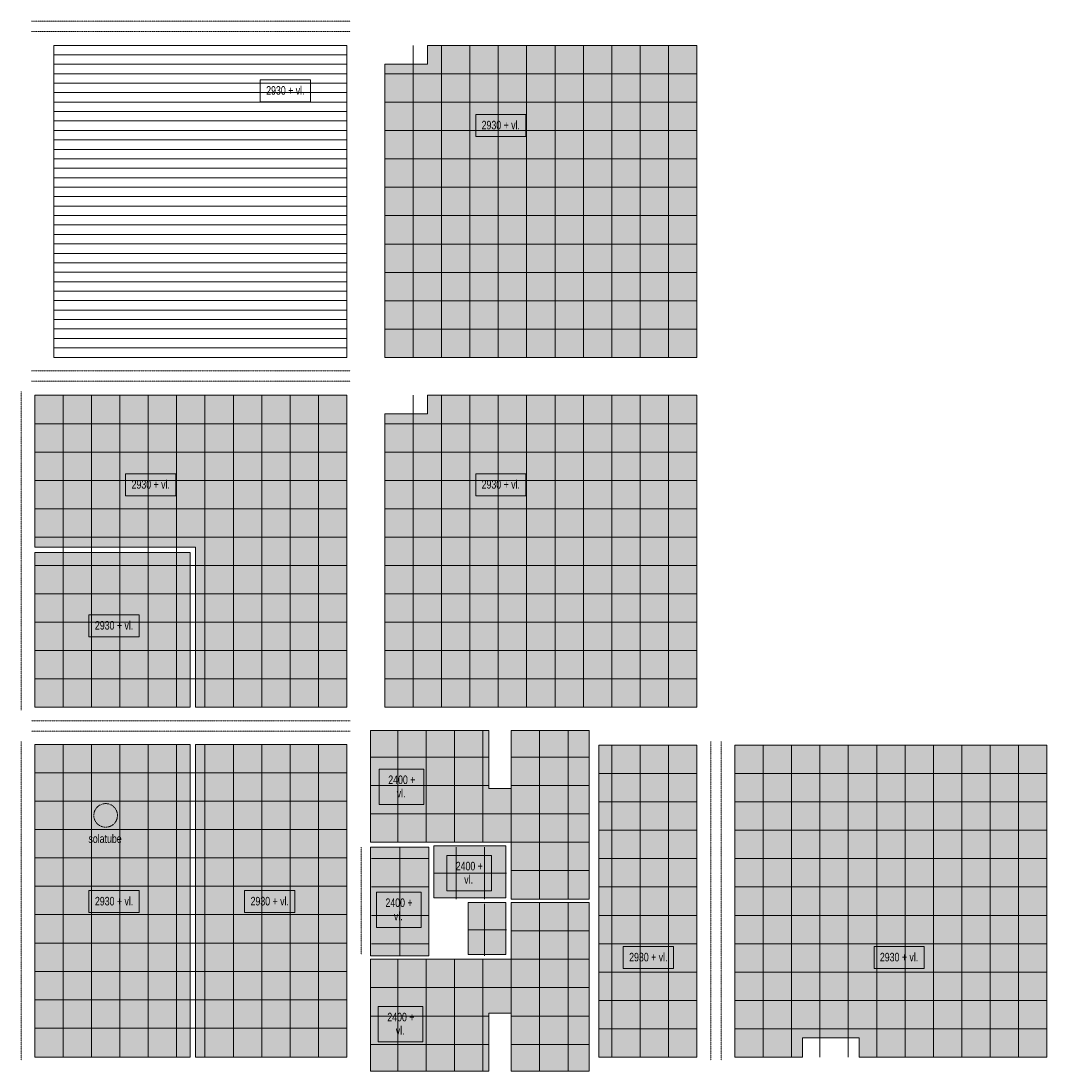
# Model space of a CAD drawing. Header units: millimetres. Extents: x 73705 to 433105, y 109410 to 279410.
# Tile 71 of 90: x 370591 to 392280, y 149665 to 171875. Entities that reach past the tile are written whole.
import ezdxf

# ---------------------------------------------------------------- set-up
doc = ezdxf.new("R2010")
doc.units = ezdxf.units.MM
doc.linetypes.add('Overhead', pattern=[2.5, 1.5, -1])
for name, color, linetype, lineweight in [('A-DETL', 90, 'Continuous', 9), ('A-DETL-GENF', 92, 'Continuous', 9), ('A-DETL-THIN', 151, 'Continuous', 9), ('A-FLOR-OVHD', 1, 'Overhead', 9), ('G-ANNO-TEXT', 231, 'Continuous', 9)]:
    doc.layers.add(name, color=color, linetype=linetype, lineweight=lineweight)
doc.styles.add('Arial Narrow', font='ARIALN.TTF', dxfattribs={"width": 0.9, "height": 180})
doc.styles.add('Arial Narrow_B', font='ARIALN.TTF', dxfattribs={"width": 0.9, "height": 180})

msp = doc.modelspace()

# ---------------------------------------------------------------- hatches: boundary and pattern name
at = {"layer": 'A-DETL-GENF'}
h = msp.add_hatch(dxfattribs=at)
h.set_pattern_fill('FP_1', color=27, style=0, pattern_type=2)
h.set_pattern_definition([(0, (352990.5, -123639.95), (0, 200), [])])
h.paths.add_polyline_path([(374281.6, 164757.5), (377480.4, 164757.5), (377480.4, 171357.5), (371287.9, 171357.5), (371287.9, 164757.5)])
for points in [[(379181.1, 164757.5), (384880.4, 164757.5), (384880.4, 171357.5), (379181.1, 171357.5), (379181.1, 170964.1), (378280.4, 170964.1), (378280.4, 164757.5)], [(377051.7, 157357.5), (377480.4, 157357.5), (377480.4, 163957.5), (370880.4, 163957.5), (370880.4, 160746), (374281.6, 160746), (374281.6, 157357.5)], [(384880.4, 157357.5), (384880.4, 163957.5), (379181.1, 163957.5), (379181.1, 163564.1), (378280.4, 163564.1), (378280.4, 157357.5), (379181.1, 157357.5)], [(374167.6, 157357.5), (374167.6, 160632), (370881.7, 160632), (370881.7, 157357.5)], [(382604.8, 153302.5), (382604.8, 156865), (380954.8, 156865), (380954.8, 155640), (380479.8, 155640), (380479.8, 156865), (377979.8, 156865), (377979.8, 154502.5), (380954.8, 154502.5), (380954.8, 153302.5)], [(374167.6, 149957.5), (374167.6, 156572.5), (370881.7, 156572.5), (370881.7, 149957.5)], [(374281.6, 149957.5), (377480.4, 149957.5), (377480.4, 156572.5), (374280.3, 156572.5), (374280.3, 149957.5)], [(384880.4, 149957.5), (384880.4, 156557.5), (382807.7, 156557.5), (382807.7, 149957.5)], [(388309.3, 149957.5), (392280.4, 149957.5), (392280.4, 156557.5), (385680.4, 156557.5), (385680.4, 149957.5), (387109.3, 149957.5), (387109.3, 150365), (388309.3, 150365)], [(378280.4, 152102.5), (379213.8, 152102.5), (379213.8, 154402.5), (377979.8, 154402.5), (377979.8, 152102.5)], [(380479.8, 153327), (380843.4, 153327), (380843.4, 154427), (379316.4, 154427), (379316.4, 153327)], [(379213.8, 149665), (380479.8, 149665), (380479.8, 150890), (380954.8, 150890), (380954.8, 149665), (382604.8, 149665), (382604.8, 153227.5), (380954.8, 153227.5), (380954.8, 152027.5), (377979.8, 152027.5), (377979.8, 149665), (379181.1, 149665)], [(380043.4, 152127), (380843.4, 152127), (380843.4, 153227), (380043.4, 153227)]]:
    msp.add_hatch(color=10, dxfattribs=at).paths.add_polyline_path(points)

# ---------------------------------------------------------------- linework, layer by layer
at = {"layer": 'A-DETL'}
for p, q in [((378880.4, 171357.5), (378880.4, 164757.5)), ((379480.4, 171357.5), (379480.4, 164757.5)), ((380080.4, 171357.5), (380080.4, 164757.5)), ((380680.4, 171357.5), (380680.4, 164757.5)), ((381280.4, 171357.5), (381280.4, 164757.5)), ((381880.4, 171357.5), (381880.4, 164757.5)), ((382480.4, 171357.5), (382480.4, 164757.5)), ((383080.4, 171357.5), (383080.4, 164757.5)), ((383680.4, 171357.5), (383680.4, 164757.5)), ((384280.4, 171357.5), (384280.4, 164757.5)), ((378280.4, 170757.5), (384880.4, 170757.5)), ((378280.4, 170157.5), (384880.4, 170157.5)), ((378280.4, 169557.5), (384880.4, 169557.5)), ((378280.4, 168957.5), (384880.4, 168957.5)), ((378280.4, 168357.5), (384880.4, 168357.5)), ((378280.4, 167757.5), (384880.4, 167757.5)), ((378280.4, 167157.5), (384880.4, 167157.5)), ((378280.4, 166557.5), (384880.4, 166557.5)), ((378280.4, 165957.5), (384880.4, 165957.5)), ((378280.4, 165357.5), (384880.4, 165357.5)), ((371480.4, 163957.5), (371480.4, 157357.5)), ((372080.4, 163957.5), (372080.4, 157357.5)), ((372680.4, 163957.5), (372680.4, 157357.5)), ((373280.4, 163957.5), (373280.4, 157357.5)), ((373880.4, 163957.5), (373880.4, 157357.5)), ((374480.4, 163957.5), (374480.4, 157357.5)), ((375080.4, 163957.5), (375080.4, 157357.5)), ((375680.4, 163957.5), (375680.4, 157357.5)), ((376280.4, 163957.5), (376280.4, 157357.5)), ((376880.4, 163957.5), (376880.4, 157357.5)), ((378880.4, 163957.5), (378880.4, 157357.5)), ((379480.4, 163957.5), (379480.4, 157357.5)), ((380080.4, 163957.5), (380080.4, 157357.5)), ((380680.4, 163957.5), (380680.4, 157357.5)), ((381280.4, 163957.5), (381280.4, 157357.5)), ((381880.4, 163957.5), (381880.4, 157357.5)), ((382480.4, 163957.5), (382480.4, 157357.5)), ((383080.4, 163957.5), (383080.4, 157357.5)), ((383680.4, 163957.5), (383680.4, 157357.5)), ((384280.4, 163957.5), (384280.4, 157357.5)), ((370880.4, 163357.5), (377480.4, 163357.5)), ((378280.4, 163357.5), (384880.4, 163357.5)), ((370880.4, 162757.5), (377480.4, 162757.5)), ((378280.4, 162757.5), (384880.4, 162757.5)), ((370880.4, 162157.5), (377480.4, 162157.5)), ((378280.4, 162157.5), (384880.4, 162157.5)), ((370880.4, 161557.5), (377480.4, 161557.5)), ((378280.4, 161557.5), (384880.4, 161557.5)), ((370880.4, 160957.5), (377480.4, 160957.5)), ((378280.4, 160957.5), (384880.4, 160957.5)), ((374167.6, 160632), (370881.7, 160632)), ((370881.7, 160632), (370881.7, 157357.5)), ((374167.6, 157357.5), (374167.6, 160632)), ((370880.4, 160357.5), (377480.4, 160357.5)), ((378280.4, 160357.5), (384880.4, 160357.5)), ((370880.4, 159757.5), (377480.4, 159757.5)), ((378280.4, 159757.5), (384880.4, 159757.5)), ((370880.4, 159157.5), (377480.4, 159157.5)), ((378280.4, 159157.5), (384880.4, 159157.5)), ((370880.4, 158557.5), (377480.4, 158557.5)), ((378280.4, 158557.5), (384880.4, 158557.5)), ((370880.4, 157957.5), (377480.4, 157957.5)), ((378280.4, 157957.5), (384880.4, 157957.5)), ((370881.7, 157357.5), (374167.6, 157357.5)), ((380479.8, 156865), (377979.8, 156865)), ((377979.8, 156865), (377979.8, 154502.5)), ((378554.8, 156860), (378554.8, 154503)), ((379154.8, 156860), (379154.8, 154503)), ((379754.8, 156860), (379754.8, 154503)), ((380354.8, 156860), (380354.8, 154503)), ((380479.8, 155640), (380479.8, 156865)), ((380954.8, 156865), (380954.8, 155640)), ((382604.8, 156865), (380954.8, 156865)), ((381554.8, 156860), (381554.8, 153315)), ((382154.8, 156860), (382154.8, 153315)), ((382604.8, 153302.5), (382604.8, 156865)), ((374167.6, 156572.5), (370881.7, 156572.5)), ((370881.7, 156572.5), (370881.7, 149957.5)), ((371480.4, 156572.5), (371480.4, 149972.5)), ((372080.4, 156572.5), (372080.4, 149972.5)), ((372680.4, 156572.5), (372680.4, 149972.5)), ((373280.4, 156572.5), (373280.4, 149972.5)), ((373880.4, 156572.5), (373880.4, 149972.5)), ((374167.6, 149957.5), (374167.6, 156572.5)), ((374480.4, 156572.5), (374480.4, 149972.5)), ((375080.4, 156572.5), (375080.4, 149972.5)), ((375680.4, 156572.5), (375680.4, 149972.5)), ((376280.4, 156572.5), (376280.4, 149972.5)), ((376880.4, 156572.5), (376880.4, 149972.5)), ((383080.4, 156557.5), (383080.4, 149957.5)), ((383680.4, 156557.5), (383680.4, 149957.5)), ((384280.4, 156557.5), (384280.4, 149957.5)), ((386280.4, 156557.5), (386280.4, 149957.5)), ((386880.4, 156557.5), (386880.4, 149957.5)), ((387480.4, 156557.5), (387480.4, 149957.5)), ((388080.4, 156557.5), (388080.4, 149957.5)), ((388680.4, 156557.5), (388680.4, 149957.5)), ((389280.4, 156557.5), (389280.4, 149957.5)), ((389880.4, 156557.5), (389880.4, 149957.5)), ((390480.4, 156557.5), (390480.4, 149957.5)), ((391080.4, 156557.5), (391080.4, 149957.5)), ((391680.4, 156557.5), (391680.4, 149957.5)), ((377986.1, 156303), (380479.8, 156303)), ((380954.8, 156303), (382604.8, 156303)), ((370880.4, 155972.5), (377480.4, 155972.5)), ((384880.4, 155957.5), (382804.8, 155957.5)), ((385680.4, 155957.5), (392280.4, 155957.5)), ((377986.1, 155703), (380479.8, 155703)), ((380954.8, 155703), (382604.8, 155703)), ((380954.8, 155640), (380479.8, 155640)), ((380954.8, 155665), (380954.8, 154503)), ((370880.4, 155372.5), (377480.4, 155372.5)), ((384880.4, 155357.5), (382804.8, 155357.5)), ((385680.4, 155357.5), (392280.4, 155357.5)), ((377986.1, 155103), (382604.8, 155103)), ((370880.4, 154772.5), (377480.4, 154772.5)), ((384880.4, 154757.5), (382804.8, 154757.5)), ((385680.4, 154757.5), (392280.4, 154757.5)), ((377979.8, 154502.5), (380954.8, 154502.5)), ((378597.4, 154403), (378597.4, 152103)), ((379316.4, 154427), (379316.4, 153327)), ((380843.4, 154427), (379316.4, 154427)), ((379791.3, 154403), (379791.3, 153303)), ((380391.3, 154403), (380391.3, 153303)), ((380843.4, 153327), (380843.4, 154427)), ((380954.8, 154503), (382604.8, 154503)), ((380954.8, 154502.5), (380954.8, 153302.5)), ((370880.4, 154172.5), (377480.4, 154172.5)), ((377997.4, 154157.5), (379213.8, 154157.5)), ((384880.4, 154157.5), (382804.8, 154157.5)), ((385680.4, 154157.5), (392280.4, 154157.5)), ((379327.8, 153853), (380854.8, 153853)), ((380954.8, 153903), (382604.8, 153903)), ((370880.4, 153572.5), (377480.4, 153572.5)), ((377997.4, 153557.5), (379213.8, 153557.5)), ((384880.4, 153557.5), (382804.8, 153557.5)), ((385680.4, 153557.5), (392280.4, 153557.5)), ((379316.4, 153327), (380843.4, 153327)), ((380954.8, 153302.5), (382604.8, 153302.5)), ((380043.4, 153227), (380043.4, 152127)), ((380843.4, 153227), (380043.4, 153227)), ((380391.3, 153203), (380391.3, 152103)), ((380843.4, 152127), (380843.4, 153227)), ((382604.8, 153227.5), (380954.8, 153227.5)), ((380954.8, 153227.5), (380954.8, 152027.5)), ((381554.8, 149671), (381554.8, 153216)), ((382154.8, 149671), (382154.8, 153216)), ((382604.8, 149665), (382604.8, 153227.5)), ((370880.4, 152972.5), (377480.4, 152972.5)), ((377997.4, 152957.5), (379213.8, 152957.5)), ((384880.4, 152957.5), (382804.8, 152957.5)), ((385680.4, 152957.5), (392280.4, 152957.5)), ((380854.8, 152653), (380054.8, 152653)), ((380954.8, 152628), (382604.8, 152628)), ((370880.4, 152372.5), (377480.4, 152372.5)), ((377997.4, 152357.5), (379213.8, 152357.5)), ((384880.4, 152357.5), (382804.8, 152357.5)), ((385680.4, 152357.5), (392280.4, 152357.5)), ((380954.8, 152027.5), (377979.8, 152027.5)), ((377979.8, 152027.5), (377979.8, 149665)), ((378554.8, 149671), (378554.8, 152028)), ((379154.8, 149671), (379154.8, 152028)), ((379754.8, 149671), (379754.8, 152028)), ((380043.4, 152127), (380843.4, 152127)), ((380354.8, 149671), (380354.8, 152028)), ((380954.8, 150866), (380954.8, 152028)), ((380954.8, 152028), (382604.8, 152028)), ((370880.4, 151772.5), (377480.4, 151772.5)), ((384880.4, 151757.5), (382804.8, 151757.5)), ((385680.4, 151757.5), (392280.4, 151757.5)), ((377986.1, 151428), (382604.8, 151428)), ((370880.4, 151172.5), (377480.4, 151172.5)), ((384880.4, 151157.5), (382804.8, 151157.5)), ((385680.4, 151157.5), (392280.4, 151157.5)), ((377986.1, 150828), (380479.8, 150828)), ((380479.8, 149665), (380479.8, 150890)), ((380479.8, 150890), (380954.8, 150890)), ((380954.8, 150890), (380954.8, 149665)), ((380954.8, 150828), (382604.8, 150828)), ((370880.4, 150572.5), (377480.4, 150572.5)), ((384880.4, 150557.5), (382804.8, 150557.5)), ((385680.4, 150557.5), (392280.4, 150557.5)), ((377986.1, 150228), (380479.8, 150228)), ((380954.8, 150228), (382604.8, 150228)), ((370881.7, 149957.5), (374167.6, 149957.5)), ((377979.8, 149665), (380479.8, 149665)), ((380954.8, 149665), (382604.8, 149665))]:
    msp.add_line(p, q, dxfattribs=at)
at = {"layer": 'A-DETL', "linetype": 'Overhead'}
msp.add_circle((372380.4, 155071.9), 250, dxfattribs=at)
at = {"layer": 'A-DETL-THIN'}
for p, q in [((377480.4, 171357.5), (371287.9, 171357.5)), ((371287.9, 171357.5), (371287.9, 164757.5)), ((377480.4, 164757.5), (377480.4, 171357.5)), ((384880.4, 171357.5), (379181.1, 171357.5)), ((379181.1, 171357.5), (379181.1, 170964.1)), ((384880.4, 164757.5), (384880.4, 171357.5)), ((379181.1, 170964.1), (378280.4, 170964.1)), ((378280.4, 170964.1), (378280.4, 164757.5)), ((371287.9, 164757.5), (377480.4, 164757.5)), ((378280.4, 164757.5), (384880.4, 164757.5)), ((377480.4, 163957.5), (370880.4, 163957.5)), ((370880.4, 163957.5), (370880.4, 160746)), ((377480.4, 157357.5), (377480.4, 163957.5)), ((384880.4, 163957.5), (379181.1, 163957.5)), ((379181.1, 163957.5), (379181.1, 163564.1)), ((384880.4, 157357.5), (384880.4, 163957.5)), ((379181.1, 163564.1), (378280.4, 163564.1)), ((378280.4, 163564.1), (378280.4, 157357.5)), ((370880.4, 160746), (374281.6, 160746)), ((374281.6, 160746), (374281.6, 157357.5)), ((374281.6, 157357.5), (377480.4, 157357.5)), ((378280.4, 157357.5), (384880.4, 157357.5)), ((374280.3, 156572.5), (374280.3, 149957.5)), ((377480.4, 156572.5), (374280.3, 156572.5)), ((377480.4, 149957.5), (377480.4, 156572.5)), ((384880.4, 156557.5), (382807.7, 156557.5)), ((382807.7, 156557.5), (382807.7, 149957.5)), ((384880.4, 149957.5), (384880.4, 156557.5)), ((392280.4, 156557.5), (385680.4, 156557.5)), ((385680.4, 156557.5), (385680.4, 149957.5)), ((392280.4, 149957.5), (392280.4, 156557.5)), ((377979.8, 154402.5), (377979.8, 152102.5)), ((379213.8, 154402.5), (377979.8, 154402.5)), ((379213.8, 152102.5), (379213.8, 154402.5)), ((377979.8, 152102.5), (379213.8, 152102.5)), ((387109.3, 149957.5), (387109.3, 150365)), ((387109.3, 150365), (388309.3, 150365)), ((388309.3, 150365), (388309.3, 149957.5)), ((374280.3, 149957.5), (377480.4, 149957.5)), ((382807.7, 149957.5), (384880.4, 149957.5)), ((385680.4, 149957.5), (387109.3, 149957.5)), ((388309.3, 149957.5), (392280.4, 149957.5))]:
    msp.add_line(p, q, dxfattribs=at)
at = {"layer": 'A-FLOR-OVHD'}
for p, q in [((370811.1, 171875), (377551.1, 171875)), ((370811.1, 171655), (377551.1, 171655)), ((370811.1, 164475), (377551.1, 164475)), ((370811.1, 164255), (377551.1, 164255)), ((370591.1, 164035), (370591.1, 157295)), ((377551.1, 157075), (370811.1, 157075)), ((377551.1, 156855), (370811.1, 156855)), ((370591.1, 156635), (370591.1, 149895)), ((385171.1, 156635), (385171.1, 149895)), ((385391.1, 156635), (385391.1, 149895)), ((377779.8, 154402), (377779.8, 152127))]:
    msp.add_line(p, q, dxfattribs=at)
at = {"layer": 'G-ANNO-TEXT', "color": 134, "flags": 128}
for points in [[(375648.7, 170631.8), (376708.1, 170631.8), (376708.1, 170166.8), (375648.7, 170166.8)], [(380203.3, 169898.2), (381262.7, 169898.2), (381262.7, 169433.2), (380203.3, 169433.2)], [(372803.3, 162298.2), (373862.7, 162298.2), (373862.7, 161833.2), (372803.3, 161833.2)], [(380203.3, 162298.2), (381262.7, 162298.2), (381262.7, 161833.2), (380203.3, 161833.2)], [(375318.7, 153482.6), (376378.1, 153482.6), (376378.1, 153017.6), (375318.7, 153017.6)], [(378104.4, 153449.9), (379048.2, 153449.9), (379048.2, 152700.9), (378104.4, 152700.9)], [(384383, 151833.8), (383323.7, 151833.8), (383323.7, 152298.8), (384383, 152298.8)], [(389683, 151833.8), (388623.7, 151833.8), (388623.7, 152298.8), (389683, 152298.8)]]:
    msp.add_lwpolyline(points, close=True, dxfattribs=at)
at = {"layer": 'G-ANNO-TEXT', "color": 150, "flags": 128}
for points in [[(372028.2, 159317.1), (373087.5, 159317.1), (373087.5, 158852.1), (372028.2, 158852.1)], [(378164, 156049.9), (379107.8, 156049.9), (379107.8, 155300.9), (378164, 155300.9)], [(379590.2, 154224.4), (380534, 154224.4), (380534, 153475.4), (379590.2, 153475.4)], [(372028.2, 153482.6), (373087.5, 153482.6), (373087.5, 153017.6), (372028.2, 153017.6)], [(378144, 151030.4), (379087.8, 151030.4), (379087.8, 150281.4), (378144, 150281.4)]]:
    msp.add_lwpolyline(points, close=True, dxfattribs=at)

# ---------------------------------------------------------------- texts
at = {"layer": 'G-ANNO-TEXT', "color": 134, "char_height": 180, "attachment_point": 1, "style": 'Arial Narrow_B'}
for s, insert, width in [('2930 + vl.', (375774.4, 170496.9), 974.05), ('2930 + vl.', (380329, 169763.3), 974.05), ('2930 + vl.', (372929, 162163.3), 974.05), ('2930 + vl.', (380329, 162163.3), 974.05), ('2930 + vl.', (375444.4, 153347.7), 974.05), ('2400 + ', (378295.6, 153315), 735.949), ('vl.', (378474.2, 153030.6), 238.101), ('2930 + vl.', (383447.7, 152163.9), 974.05), ('2930 + vl.', (388747.7, 152163.9), 974.05)]:
    msp.add_mtext(s, dxfattribs=dict(at, insert=insert, width=width))
at = {"layer": 'G-ANNO-TEXT', "color": 150, "char_height": 180, "attachment_point": 1}
for s, insert, width, style in [('2930 + vl.', (372153.9, 159182.2), 974.05, 'Arial Narrow_B'), ('2400 + ', (378355.2, 155915), 735.949, 'Arial Narrow_B'), ('vl.', (378533.8, 155630.6), 238.101, 'Arial Narrow_B'), ('solatube', (372016.9, 154669.5), 829.747, 'Arial Narrow'), ('2400 + ', (379781.5, 154089.5), 735.949, 'Arial Narrow_B'), ('vl.', (379960, 153805.1), 238.101, 'Arial Narrow_B'), ('2930 + vl.', (372153.9, 153347.7), 974.05, 'Arial Narrow_B'), ('2400 + ', (378335.2, 150895.5), 735.949, 'Arial Narrow_B'), ('vl.', (378513.8, 150611.1), 238.101, 'Arial Narrow_B')]:
    msp.add_mtext(s, dxfattribs=dict(at, insert=insert, width=width, style=style))

doc.saveas('drawing.dxf')
